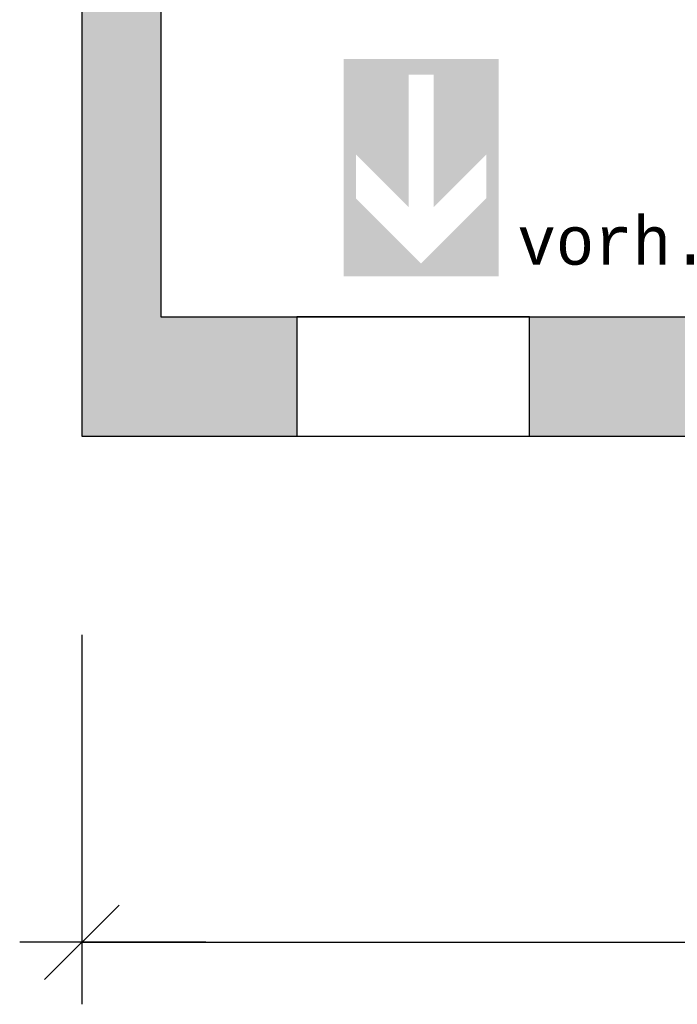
# Model space of a CAD drawing. Header units: metres. Extents: x -10.5 to 26.1, y -9 to 19.2.
# Tile 1 of 22: x -10.5 to -6.3, y -9 to -2.6. Entities that reach past the tile are written whole.
import ezdxf

# ---------------------------------------------------------------- set-up
doc = ezdxf.new("R2010")
doc.units = ezdxf.units.M
doc.header["$PDMODE"] = 65
doc.linetypes.add('AUSGEZOGEN', pattern=[0])
doc.linetypes.add('LINIE_2', pattern=[0.36, 0.2, -0.16])
for name, color, linetype, lineweight in [('XR$1$STANDARD', 7, 'Continuous', 25), ('XR$2$STANDARD', 7, 'Continuous', 25), ('XR$3$STANDARD', 7, 'Continuous', 25)]:
    doc.layers.add(name, color=color, linetype=linetype, lineweight=lineweight)
doc.styles.add('LUCIDACONSOLE', font='LUCON.TTF')
doc.dimstyles.new('_DIMSTYLE_2', dxfattribs={"dimtxt": 0.5, "dimasz": 0.8, "dimexe": 0, "dimexo": 0, "dimgap": 0.25, "dimtad": 0, "dimrnd": 0.01, "dimzin": 4, "dimdsep": 46, "dimtxsty": 'Standard', "dimblk1": 'ALL_ML_STRICH', "dimblk2": 'ALL_ML_STRICH', "dimsah": 1, "dimcen": 0, "dimadec": 0, "dimazin": 0, "dimtfac": 1, "dimtdec": 0, "dimtix": 1, "dimtmove": 2, "dimatfit": 3, "dimfxl": 1, "dimtzin": 0, "dimlwd": 0, "dimlwe": 25, "dimarcsym": 0})

# ---------------------------------------------------------------- blocks, each defined once
blk = doc.blocks.new('ALL_ML_STRICH')
at = {"color": 0, "linetype": 'ByBlock', "lineweight": -2}
for p, q in [((0, -0.5), (0, 0.5)), ((-0.3, -0.3), (0.3, 0.3)), ((-1, 0), (0.5, 0))]:
    blk.add_line(p, q, dxfattribs=at)
blk = doc.blocks.new('*D4')
at = {"layer": 'DEFPOINTS', "color": 0, "linetype": 'AUSGEZOGEN', "lineweight": 25}
for p in [(-10.1335, -5.3314), (18.1565, -5.3314), (-10.1335, -8.593)]:
    blk.add_point(p, dxfattribs=at)
at = {"layer": 'XR$3$STANDARD', "color": 0, "linetype": 'AUSGEZOGEN', "lineweight": -2}
for p, q in [((-10.1335, -6.6112), (-10.1335, -8.593)), ((18.1565, -6.6112), (18.1565, -8.593)), ((-10.1335, -8.593), (2.9712, -8.593)), ((4.7128, -8.593), (18.1565, -8.593))]:
    blk.add_line(p, q, dxfattribs=at)
at = {"layer": 'XR$3$STANDARD', "color": 0, "linetype": 'AUSGEZOGEN', "lineweight": 25, "xscale": 0.8, "yscale": 0.8, "zscale": 0.8, "rotation": 180}
blk.add_blockref('ALL_ML_STRICH', (-10.1335, -8.593), dxfattribs=at)
at = {"layer": 'XR$3$STANDARD', "color": 0, "linetype": 'AUSGEZOGEN', "lineweight": 25, "xscale": 0.8, "yscale": 0.8, "zscale": 0.8}
blk.add_blockref('ALL_ML_STRICH', (18.1565, -8.593), dxfattribs=at)
at = {"layer": 'XR$3$STANDARD', "color": 0, "linetype": 'AUSGEZOGEN', "lineweight": 25, "insert": (3.842, -8.6555), "char_height": 0.5, "width": 1.566176, "attachment_point": 5}
blk.add_mtext('\\W0.63;\\A1;{28.29\\H0.330000;\\S^ ;}', dxfattribs=at)

msp = doc.modelspace()

# ---------------------------------------------------------------- hatches: boundary and pattern name
at = {"layer": 'XR$2$STANDARD', "linetype": 'LINIE_2', "lineweight": 25}
for points in [[(-10.1335, 2.5686), (-10.1335, -5.3314), (-8.7485, -5.3314), (-8.7485, -4.5614), (-9.6235, -4.5614), (-9.6235, 1.8086), (-8.8112, 1.8086), (-8.8112, 2.3186), (-9.6235, 2.3186), (-9.6235, 2.5686)], [(-7.2485, -5.3314), (-5.7585, -5.3314), (-5.7585, -4.5614), (-7.2485, -4.5614)]]:
    msp.add_hatch(color=0, dxfattribs=at).paths.add_polyline_path(points)
at = {"layer": 'XR$2$STANDARD', "linetype": 'AUSGEZOGEN', "lineweight": 25, "true_color": 0x00c600}
for points in [[(-8.4475, -2.9014), (-8.4475, -4.3014), (-7.9475, -4.3014), (-7.9475, -4.2184), (-8.3675, -3.7984), (-8.3675, -3.5156), (-8.0275, -3.8556), (-8.0275, -3.0014), (-7.9475, -3.0014), (-7.9475, -2.9014)], [(-7.8675, -3.8556), (-7.5275, -3.5156), (-7.5275, -3.7984), (-7.9475, -4.2184), (-7.9475, -4.3014), (-7.4475, -4.3014), (-7.4475, -2.9014), (-7.9475, -2.9014), (-7.9475, -3.0014), (-7.8675, -3.0014)]]:
    msp.add_hatch(color=92, dxfattribs=at).paths.add_polyline_path(points)

# ---------------------------------------------------------------- linework, layer by layer
at = {"layer": 'XR$1$STANDARD', "color": 0, "linetype": 'AUSGEZOGEN', "lineweight": 25}
for p, q in [((-10.1335, 12.9286), (-10.1335, -5.3314)), ((-9.6235, 1.8086), (-9.6235, -4.5614)), ((-9.6235, -4.5614), (-0.3135, -4.5614)), ((-7.2485, -4.5614), (-8.7485, -4.5614)), ((-8.7485, -4.5614), (-8.7485, -5.3314)), ((-7.2485, -5.3314), (-7.2485, -4.5614)), ((-10.1335, -5.3314), (-0.3135, -5.3314)), ((-8.7485, -5.3314), (-7.2485, -5.3314))]:
    msp.add_line(p, q, dxfattribs=at)

# ---------------------------------------------------------------- texts
at = {"layer": 'XR$3$STANDARD', "color": 0, "linetype": 'AUSGEZOGEN', "lineweight": 70, "insert": (-7.3276, -4.2309), "char_height": 0.3, "width": 1.485729, "attachment_point": 7, "style": 'LUCIDACONSOLE'}
msp.add_mtext('\\W1.01;vorh.', dxfattribs=at)

# ---------------------------------------------------------------- dimensions: what is measured, and where the dimension line sits
at = {"layer": 'XR$3$STANDARD', "color": 0, "linetype": 'AUSGEZOGEN', "lineweight": 25}
dim = msp.add_linear_dim(base=(18.1565, -8.593), p1=(-10.1335, -6.6112), p2=(18.1565, -6.6112), dimstyle='_DIMSTYLE_2', override={"dimpost": '<>', "dimclrd": 0, "dimclre": 0, "dimclrt": 0, "dimlwd": 0, "dimlwe": 25}, dxfattribs=at)
dim.commit()
dim.dimension.update_dxf_attribs({"geometry": '*D4', "text_midpoint": (3.842, -8.6555)})

doc.saveas('drawing.dxf')
